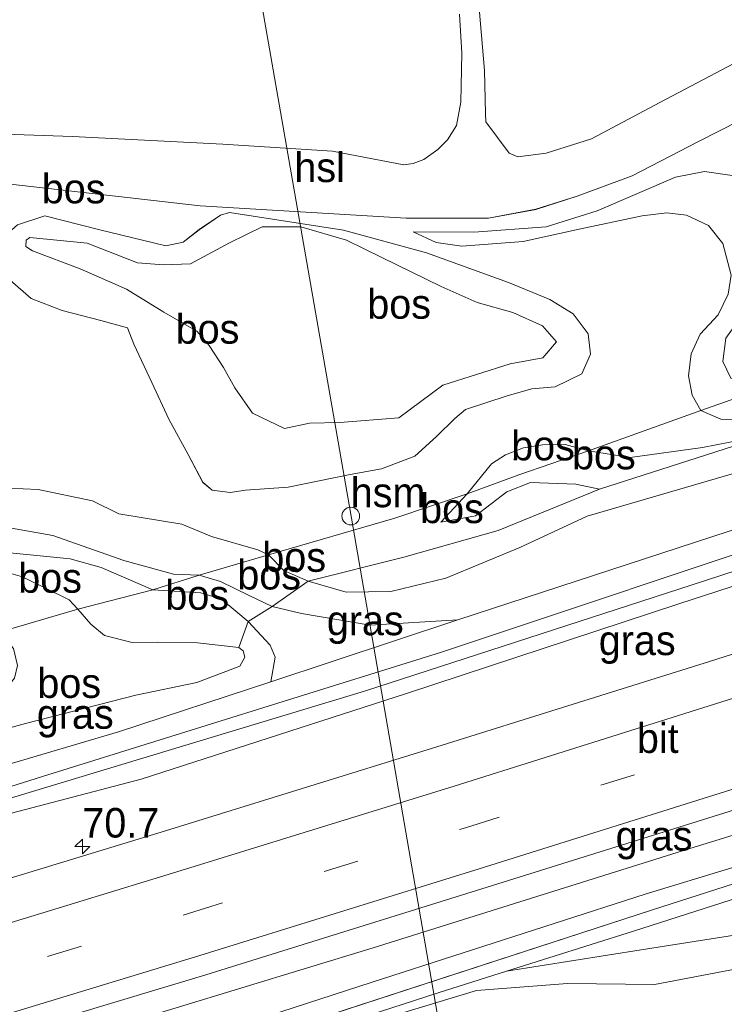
# Model space of a CAD drawing. Header units: millimetres. Extents: x 180000 to 190000, y 466229 to 468626.
# Tile 77 of 202: x 182873 to 182933, y 468253 to 468337. Entities that reach past the tile are written whole.
import ezdxf
from ezdxf.enums import TextEntityAlignment as Align

# ---------------------------------------------------------------- set-up
doc = ezdxf.new("R2010")
doc.units = ezdxf.units.MM
doc.linetypes.add('39strp', pattern=[12, 3, -9])
for name, color, linetype, lineweight in [('af-bs-rasterhekwerk', 8, 'hekwerk', 18), ('as-bs-kilometr', 13, 'Continuous', 18), ('bp-b5-bomenstruiken', 93, 'Continuous', 18), ('bp-b5-bos', 93, 'Continuous', 18), ('bp-b5-grasland', 93, 'Continuous', 18), ('gw-bs-insteekwatergang', 93, 'Continuous', 18), ('gw-bs-kruinlijn', 93, 'Continuous', 18), ('gw-bs-teenlijn', 93, 'Continuous', 18), ('kl-bs-electriciteit hoogsp', 13, 'elechoog', 18), ('kl-bs-hoogspanningsmast', 8, 'Continuous', 18), ('mk-bs-39streep 0.15', 8, '39strp', 18), ('mk-bs-streep 0.15', 8, 'Continuous', 18), ('og-b5-water', 153, 'Continuous', 18), ('vh-b5-verh_soort', 8, 'Continuous', 18)]:
    doc.layers.add(name, color=color, linetype=linetype, lineweight=lineweight)
doc.styles.add('rtw_iso', font='iso-rtw.shx')
doc.linetypes.add('elechoog', pattern='A,28,-5,[23,RTW.shx,S=1.25,R=0,X=0,Y=0],-5,[23,RTW.shx,S=1.25,R=0,X=0,Y=0],-5,[23,RTW.shx,S=1.25,R=0,X=0,Y=0],-5', length=48)
doc.linetypes.add('hekwerk', pattern='A,7,-1.5,[1,RTW.shx,S=0.75,R=0,X=0,Y=0],-1.5', length=10)

# ---------------------------------------------------------------- blocks, each defined once
blk = doc.blocks.new('dtbattr-r')
at = {"style": 'rtw_iso'}
blk.add_attdef('TAG', text='', height=2.5, dxfattribs=at).set_placement((0, 0), align=Align.MIDDLE_CENTER)
blk = doc.blocks.new('d33az_ACAD_1_FMEBLOCK28')
at = {"layer": 'bp-b5-grasland'}
for points in [[(7.101, -0.73, 38.883), (-14.546, -7.654, 38.934), (-25.274, -11.057, 38.764), (-31.057, -12.89, 38.673), (-47.866, -18.325, 38.697)], [(-64.36, -17.546, 38.815), (-36.572, -9.073, 38.772), (-9.844, -0.704, 38.803), (18.121, 7.934, 38.902)]]:
    blk.add_polyline3d(points, dxfattribs=at)
blk.add_polyline3d([(-83.664, -28.193, 38.45), (-83.279, -28.415, 38.45), (-81.43, -28.187, 38.45), (-49.583, -17.794, 38.437), (-12.939, -5.849, 38.457), (14.654, 2.995, 38.458), (34.855, 9.151, 38.339), (59.18, 17.581, 38.409), (82.873, 25.807, 38.447), (86.349, 27.544, 38.447), (86.408, 27.877, 38.447), (86.132, 28.103, 38.447), (79.07, 25.862, 38.428), (57.601, 18.61, 38.58), (32.324, 9.597, 38.494), (8.715, 2.248, 38.484), (-13.539, -4.526, 38.53), (-36.647, -11.991, 38.37), (-59.673, -19.456, 38.445), (-81.93, -26.516, 38.45), (-83.557, -27.559, 38.45), (-83.746, -27.926, 38.45)], close=True, dxfattribs=at)
blk = doc.blocks.new('d33az_ACAD_1_FMEBLOCK45')
at = {"layer": 'bp-b5-bos'}
for points in [[(-5.443, 11.855, 37.805), (4.206, 10.36, 37.909), (11.232, 8.438, 37.763), (18.153, 5.936, 37.785), (21.664, 4.493, 37.854), (23.633, 3.263, 37.977), (24.895, 1.592, 38.064), (25.088, -0.134, 38.126), (24.362, -1.796, 38.115), (22.098, -2.898, 38.093), (20.149, -3.081, 38.096), (18.052, -3.654, 38.114), (14.524, -4.833, 38.213), (13.618, -5.579, 38.236), (12.057, -7.103, 38.281), (10.224, -8.775, 38.252), (7.412, -9.833, 38.29), (4.758, -10.32, 38.402), (-0.469, -11.385, 38.57), (-4.104, -11.645, 38.584), (-5.375, -11.855, 38.456), (-6.917, -11.639, 38.424), (-7.702, -10.988, 38.428), (-8.95, -8.637, 38.542), (-10.569, -5.64, 38.619), (-12.022, -2.527, 38.494), (-13.537, 0.712, 37.928), (-14.088, 2.082, 37.902), (-16.329, 2.696, 37.89), (-19.594, 3.566, 37.814), (-22.237, 4.566, 37.91), (-23.998, 6.124, 37.935), (-25.088, 8.287, 37.922), (-25.077, 9.342, 37.895), (-23.393, 10.808, 37.815), (-21.077, 11.561, 37.758), (-16.523, 10.401, 37.867), (-10.834, 9.017, 37.752), (-9.369, 9.33, 37.776), (-8.023, 10.396, 37.776), (-6.215, 11.613, 37.754)], [(-5.436, 9.287, 38.322), (-8.748, 7.509, 38.323), (-11.027, 7.412, 38.409), (-13.233, 7.587, 38.432), (-17.489, 9.258, 38.438), (-22.338, 9.726, 38.448), (-22.643, 9.517, 38.448), (-22.674, 8.962, 38.447), (-22.107, 8.613, 38.437), (-18.077, 7.094, 38.442), (-14.167, 5.371, 38.362), (-11.003, 3.408, 38.326), (-8.213, 1.797, 38.714), (-7.178, 0.602, 38.94), (-5.965, -1.27, 39.352), (-4.993, -2.991, 39.524), (-3.494, -5.143, 39.519), (-0.79, -6.431, 39.339), (1.325, -5.992, 39.398), (3.884, -5.926, 39.371), (8.875, -5.531, 39.034), (12.616, -2.777, 38.409), (18.298, -0.955, 38.368), (21.059, -0.446, 38.323), (22.232, 0.914, 38.355), (21.046, 2.261, 38.293), (18.539, 3.397, 38.282), (15.5, 4.23, 38.387), (12.478, 5.6, 38.394), (7.438, 8.05, 38.374), (4.45, 9.517, 38.208), (0.599, 10.649, 38.164), (-2.684, 10.628, 38.267)]]:
    blk.add_polyline3d(points, close=True, dxfattribs=at)
blk = doc.blocks.new('d33az_ACAD_1_FMEBLOCK62')
at = {"layer": 'bp-b5-grasland'}
for points in [[(131.595, 31.363, 38.445), (105.245, 22.184, 38.545), (82.8, 12.633, 39.044), (72.287, 9.153, 39.226), (63.014, 6.709, 39.159), (60.73, 6.082, 38.827), (55.792, 7.337, 38.644), (51.604, 6.469, 38.547), (48.706, 5.173, 38.604), (45.304, 2.673, 38.718), (36.147, -0.718, 39.057), (31.978, -2.378, 39.699), (23.146, -6.462, 39.973), (22.583, -8.244, 39.776), (10.278, -10.584, 39.24), (2.919, -10.509, 38.914), (-4.78, -11.08, 38.739), (-11.203, -13.043, 38.734)], [(-74.42, -23.655, 38.792), (-50.778, -16.692, 38.847), (-27.686, -9.771, 38.867), (-4.329, -2.494, 38.868), (18.86, 4.758, 38.909), (42.291, 12.253, 38.971), (66.251, 20.069, 38.958), (88.861, 27.548, 38.943), (112.228, 35.398, 38.899), (135.207, 43.311, 38.928)], [(-24.822, -16.727, 38.697), (-8.013, -11.293, 38.673), (-2.231, -9.459, 38.764), (9.165, -7.635, 39.288), (17.062, -6.418, 39.806)], [(41.165, 9.532, 38.902), (13.2, 0.894, 38.803), (-13.529, -7.475, 38.772), (-41.317, -15.948, 38.815)]]:
    blk.add_polyline3d(points, dxfattribs=at)
blk = doc.blocks.new('d33az_ACAD_1_FMEBLOCK120')
at = {"layer": 'bp-b5-bomenstruiken'}
blk.add_polyline3d([(-11.534, 24.652, 38.734), (-5.111, 26.615, 38.739), (2.588, 27.187, 38.914), (9.947, 27.111, 39.24), (22.252, 29.452, 39.776)], dxfattribs=at)
blk = doc.blocks.new('d33az_ACAD_1_FMEBLOCK121')
at = {"layer": 'bp-b5-bos'}
for points in [[(-1.513, -14.046, 38.914), (-2.19, -12.64, 38.864), (-1.939, -10.673, 38.874)], [(-0.437, 2.958, 38.444), (-3.733, 3.454, 38.406), (-6.196, 2.963, 38.269), (-12.822, 0.123, 37.983), (-17.127, -1.235, 37.939), (-23.249, -1.691, 37.932), (-28.382, -1.666, 37.953), (-26.442, -2.553, 37.833), (-24.258, -2.888, 37.783), (-19.079, -2.473, 37.807), (-14.342, -1.427, 37.798), (-9.018, -0.294, 37.901), (-6.907, -0.059, 37.901), (-5.244, -0.263, 37.917), (-3.381, -1.121, 37.984), (-2.186, -2.64, 37.974), (-1.474, -5.322, 38.05)], [(-1.718, -6.938, 37.992), (-2.563, -8.688, 38.063), (-4.107, -10.336, 38.109), (-4.846, -11.982, 38.142), (-5.09, -13.855, 38.18), (-4.773, -15.473, 38.228), (-4.04, -16.794, 38.238), (-13.553, -20.184, 38.4), (-15.531, -19.653, 38.282), (-17.448, -19.684, 38.282), (-19.053, -19.934, 38.278), (-20.558, -20.53, 38.351), (-21.753, -21.298, 38.495), (-23.806, -23.849, 38.541), (-29.922, -25.884, 38.42), (-40.613, -29, 38.319), (-41.519, -28.577, 38.148), (-45.459, -27.454, 38.335), (-47.954, -26.416, 38.361), (-53.281, -25.542, 38.334), (-55.521, -24.416, 38.113), (-60.124, -23.456, 38.201), (-62.654, -23.351, 38.136)], [(-62.846, -26.66, 37.561), (-58.875, -27.355, 37.622), (-52.869, -29.469, 37.591), (-48.665, -30.631, 37.627), (-46.476, -30.717, 37.657), (-50.421, -31.947, 37.631), (-54.793, -30.07, 37.619), (-57.398, -29.337, 37.649), (-64.518, -28.644, 37.652)], [(-106.004, -5.636, 37.315), (-75.613, 1.581, 37.724), (-72.071, 2.123, 37.716), (-68.263, 2.527, 37.621), (-64.703, 2.625, 37.591), (-59.483, 2.042, 37.604), (-46.4, 0.542, 37.627), (-28.962, -0.502, 37.781), (-21.995, -0.504, 37.775), (-18.002, 0.243, 37.8), (-14.514, 1.349, 37.885), (-9.853, 3.066, 37.975), (-4.229, 5.971, 38.275), (14.804, 15.649, 38.822)], [(-62.475, -5.75, 37.935), (-60.715, -7.309, 37.91), (-58.072, -8.309, 37.814), (-54.806, -9.178, 37.89), (-52.565, -9.792, 37.902), (-52.015, -11.162, 37.928), (-50.499, -14.401, 38.494), (-49.047, -17.515, 38.619), (-47.428, -20.511, 38.542), (-46.18, -22.862, 38.428), (-45.394, -23.513, 38.424), (-43.853, -23.73, 38.456), (-42.582, -23.52, 38.584), (-38.947, -23.259, 38.57), (-33.72, -22.195, 38.402), (-31.065, -21.708, 38.29), (-28.254, -20.649, 38.252), (-26.421, -18.978, 38.281), (-24.86, -17.454, 38.236), (-23.953, -16.708, 38.213), (-20.426, -15.529, 38.114), (-18.329, -14.956, 38.096), (-16.38, -14.772, 38.093), (-14.116, -13.671, 38.115), (-13.39, -12.009, 38.126), (-13.583, -10.283, 38.064), (-14.845, -8.612, 37.977), (-16.813, -7.381, 37.854), (-20.325, -5.939, 37.785), (-27.245, -3.436, 37.763), (-34.272, -1.515, 37.909), (-43.92, -0.019, 37.805), (-44.693, -0.261, 37.754), (-46.501, -1.478, 37.776), (-47.847, -2.544, 37.776), (-49.312, -2.857, 37.752), (-55.001, -1.474, 37.867), (-59.554, -0.313, 37.758), (-61.87, -1.066, 37.815)]]:
    blk.add_polyline3d(points, dxfattribs=at)
blk = doc.blocks.new('dtb')
blk.add_circle((0, 0), 0.75)
blk = doc.blocks.new('dtbattr')
at = {"style": 'rtw_iso'}
blk.add_attdef('TAG', (0.591, 0.868), '', height=2.5, dxfattribs=at)
blk = doc.blocks.new('dtbattr-l')
at = {"style": 'rtw_iso'}
blk.add_attdef('TAG', (0, 0), '', height=2.5, dxfattribs=at)
blk = doc.blocks.new('hecto')
for p, q in [((0, 0.625), (-0.625, 0)), ((0, -0.625), (0, 0.625)), ((-0.625, 0), (0.625, 0)), ((0.625, 0), (0, -0.625))]:
    blk.add_line(p, q)

msp = doc.modelspace()

# ---------------------------------------------------------------- linework, layer by layer
at = {"layer": 'af-bs-rasterhekwerk'}
msp.add_polyline3d([(182806.7, 468255.066, 35.937), (182807.456, 468256.05, 36.111), (182810.351, 468259.733, 37.879), (182814.482, 468265.919, 37.636), (182817.323, 468269.666, 38.002), (182826.471, 468272.213, 37.744), (182834.126, 468274.285, 37.894), (182847.417, 468278.011, 37.772), (182860.679, 468281.739, 37.896), (182862.854, 468282.354, 38.099), (182871.569, 468284.92, 38.418), (182878.223, 468286.876, 38.373), (182884.56, 468288.527, 37.631), (182888.505, 468289.757, 37.657), (182894.368, 468291.473, 38.319), (182905.059, 468294.589, 38.42), (182911.175, 468296.625, 38.541), (182912.87, 468297.263, 38.699), (182915.535, 468298.234, 39.054), (182918.326, 468299.216, 38.818), (182921.428, 468300.289, 38.4), (182930.941, 468303.679, 38.238), (182946.266, 468309.081, 38.732), (182956.36, 468312.729, 38.393)], dxfattribs=at)
at = {"layer": 'bp-b5-bos'}
for points in [[(182910.524, 468337.237, 38.417), (182910.713, 468333.935, 38.149), (182910.627, 468329.797, 38.002), (182910.259, 468327.816, 37.83), (182909.513, 468326.6, 37.763), (182908.677, 468325.768, 37.692), (182907.513, 468324.932, 37.674), (182906.594, 468324.595, 37.701), (182905.821, 468324.472, 37.694), (182899.784, 468325.637, 37.674), (182890.503, 468326.238, 37.668), (182877.78, 468326.888, 37.637), (182867.14, 468327.245, 37.775), (182863.825, 468327.024, 37.878), (182857.736, 468325.881, 37.946), (182845.688, 468322.916, 37.991), (182844.917, 468329.421, 37.693), (182843.635, 468331.187, 37.684), (182842.104, 468332.518, 37.722)], [(182938.973, 468335.821, 38.73), (182927.461, 468329.745, 38.187), (182921.68, 468326.67, 38.049), (182917.846, 468325.472, 37.924), (182915.468, 468325.153, 37.854), (182914.724, 468325.466, 37.851), (182912.752, 468328.123, 37.79), (182912.716, 468328.829, 37.893), (182912.641, 468332.467, 38.161), (182912.202, 468337.41, 38.55)], [(182933.507, 468315.151, 38.05), (182932.795, 468317.833, 37.974), (182931.6, 468319.353, 37.984), (182929.737, 468320.211, 37.917), (182928.074, 468320.415, 37.901), (182925.963, 468320.179, 37.901), (182920.639, 468319.047, 37.798), (182915.902, 468318.001, 37.807), (182910.723, 468317.586, 37.783), (182908.539, 468317.92, 37.833), (182906.599, 468318.808, 37.953), (182911.732, 468318.782, 37.932), (182917.854, 468319.238, 37.939), (182922.159, 468320.597, 37.983), (182928.785, 468323.436, 38.269), (182931.248, 468323.928, 38.406), (182934.544, 468323.431, 38.444)], [(182946.266, 468309.081, 38.732), (182930.941, 468303.679, 38.238), (182930.208, 468305.001, 38.228), (182929.891, 468306.619, 38.18), (182930.135, 468308.492, 38.142), (182930.874, 468310.138, 38.109), (182932.418, 468311.786, 38.063), (182933.263, 468313.536, 37.992)], [(182933.042, 468309.8, 38.874), (182932.791, 468307.834, 38.864), (182933.468, 468306.427, 38.914)], [(182936.858, 468301.684, 38.615), (182931.092, 468300.573, 38.416), (182924.971, 468299.716, 38.347), (182921.428, 468300.289, 38.4), (182930.941, 468303.679, 38.238), (182932.63, 468302.958, 38.405), (182933.648, 468302.904, 38.415)], [(182872.327, 468297.123, 38.136), (182874.857, 468297.017, 38.201), (182879.46, 468296.058, 38.113), (182881.7, 468294.932, 38.334), (182887.027, 468294.058, 38.361), (182889.522, 468293.019, 38.335), (182893.462, 468291.896, 38.148), (182894.368, 468291.473, 38.319), (182888.505, 468289.757, 37.657), (182886.316, 468289.843, 37.627), (182882.112, 468291.004, 37.591), (182876.106, 468293.118, 37.622), (182872.135, 468293.814, 37.561)], [(182871.569, 468284.92, 38.418), (182878.223, 468286.876, 38.373), (182879.332, 468285.596, 38.411), (182880.48, 468284.652, 38.46), (182882.827, 468284.068, 38.494), (182884.984, 468284.086, 38.491), (182888.342, 468284.015, 38.589), (182891.845, 468283.634, 38.491), (182892.224, 468283.355, 38.516), (182892.345, 468282.813, 38.522), (182891.934, 468282.06, 38.551), (182888.302, 468280.676, 38.574), (182883.126, 468279.585, 38.582), (182873.796, 468277.189, 38.829), (182863.286, 468274.315, 38.807)]]:
    msp.add_polyline3d(points, dxfattribs=at)
for points in [[(182903.941, 468316.649, 38.374), (182908.982, 468314.199, 38.394), (182912.004, 468312.83, 38.387), (182915.043, 468311.996, 38.282), (182917.55, 468310.86, 38.293), (182918.736, 468309.514, 38.355), (182917.562, 468308.153, 38.323), (182914.802, 468307.644, 38.368), (182909.119, 468305.822, 38.409), (182905.378, 468303.068, 39.034), (182900.387, 468302.673, 39.371), (182897.828, 468302.607, 39.398), (182895.713, 468302.168, 39.339), (182893.009, 468303.456, 39.519), (182891.51, 468305.608, 39.524), (182890.539, 468307.329, 39.352), (182889.325, 468309.201, 38.94), (182888.29, 468310.396, 38.714), (182885.5, 468312.007, 38.326), (182882.337, 468313.97, 38.362), (182878.427, 468315.694, 38.442), (182874.396, 468317.212, 38.437), (182873.829, 468317.561, 38.447), (182873.86, 468318.116, 38.448), (182874.165, 468318.325, 38.448), (182879.014, 468317.857, 38.438), (182883.27, 468316.186, 38.432), (182885.476, 468316.012, 38.409), (182887.755, 468316.108, 38.323), (182891.067, 468317.886, 38.322), (182893.819, 468319.227, 38.267), (182897.102, 468319.248, 38.164), (182900.953, 468318.116, 38.208)], [(182937.331, 468304.043, 38.562), (182933.648, 468302.904, 38.415), (182932.63, 468302.958, 38.405), (182930.941, 468303.679, 38.238), (182946.266, 468309.081, 38.732), (182941.421, 468305.467, 38.64)], [(182936.858, 468301.684, 38.615), (182927.556, 468298.684, 38.763), (182922.367, 468297.041, 38.883), (182920.377, 468297.452, 39.173), (182916.523, 468297.586, 39.24), (182914.513, 468296.813, 39.126), (182911.885, 468294.785, 38.944), (182908.929, 468294.246, 38.614), (182911.175, 468296.625, 38.541), (182912.87, 468297.263, 38.699), (182915.535, 468298.234, 39.054), (182918.326, 468299.216, 38.818), (182921.428, 468300.289, 38.4), (182924.971, 468299.716, 38.347), (182931.092, 468300.573, 38.416)], [(182912.87, 468297.263, 38.699), (182911.175, 468296.625, 38.541), (182913.228, 468299.175, 38.495), (182914.423, 468299.944, 38.351), (182915.928, 468300.539, 38.278), (182917.533, 468300.79, 38.282), (182919.45, 468300.821, 38.282), (182921.428, 468300.289, 38.4), (182918.326, 468299.216, 38.818), (182915.535, 468298.234, 39.054)], [(182922.367, 468297.041, 38.883), (182913.801, 468293.535, 38.973), (182905.817, 468291.285, 38.926), (182897.716, 468289.237, 38.404), (182895.651, 468290.146, 38.377), (182894.368, 468291.473, 38.319), (182905.059, 468294.589, 38.42), (182911.175, 468296.625, 38.541), (182908.929, 468294.246, 38.614), (182911.885, 468294.785, 38.944), (182914.513, 468296.813, 39.126), (182916.523, 468297.586, 39.24), (182920.377, 468297.452, 39.173)], [(182880.188, 468290.404, 37.619), (182884.56, 468288.527, 37.631), (182878.223, 468286.876, 38.373), (182877.5, 468287.669, 38.336), (182873.535, 468289.611, 38.252), (182871.773, 468290.115, 38.259), (182870.582, 468289.677, 38.277), (182868.916, 468288.041, 38.404), (182868.597, 468287.15, 38.371), (182868.893, 468286.169, 38.397), (182871.569, 468284.92, 38.418), (182862.854, 468282.354, 38.099), (182860.679, 468281.739, 37.896), (182860.037, 468282.183, 37.909), (182859.585, 468282.684, 37.895), (182859.76, 468283.342, 37.872), (182861.755, 468284.277, 37.852), (182864.285, 468286.21, 37.721), (182869.454, 468291.355, 37.69), (182870.463, 468291.83, 37.652), (182877.583, 468291.137, 37.649)], [(182897.716, 468289.237, 38.404), (182894.675, 468287.109, 37.997), (182892.724, 468288.041, 37.772), (182890.309, 468289.225, 37.741), (182888.505, 468289.757, 37.657), (182894.368, 468291.473, 38.319), (182895.651, 468290.146, 38.377)], [(182878.223, 468286.876, 38.373), (182871.569, 468284.92, 38.418), (182868.893, 468286.169, 38.397), (182868.597, 468287.15, 38.371), (182868.916, 468288.041, 38.404), (182870.582, 468289.677, 38.277), (182871.773, 468290.115, 38.259), (182873.535, 468289.611, 38.252), (182877.5, 468287.669, 38.336)], [(182894.675, 468287.109, 37.997), (182892.646, 468285.829, 37.847), (182890.392, 468287.733, 37.815), (182888.623, 468288.272, 37.76), (182884.56, 468288.527, 37.631), (182888.505, 468289.757, 37.657), (182890.309, 468289.225, 37.741), (182892.724, 468288.041, 37.772)], [(182892.646, 468285.829, 37.847), (182891.845, 468283.634, 38.491), (182888.342, 468284.015, 38.589), (182884.984, 468284.086, 38.491), (182882.827, 468284.068, 38.494), (182880.48, 468284.652, 38.46), (182879.332, 468285.596, 38.411), (182878.223, 468286.876, 38.373), (182884.56, 468288.527, 37.631), (182888.623, 468288.272, 37.76), (182890.392, 468287.733, 37.815)]]:
    msp.add_polyline3d(points, close=True, dxfattribs=at)
at = {"layer": 'bp-b5-grasland'}
for points in [[(183056.249, 468332.756, 38.05), (183025.692, 468322.401, 37.947), (182997.168, 468312.669, 37.923), (182971.924, 468303.938, 37.893), (182940.796, 468293.831, 37.918), (182908.988, 468283.245, 37.85), (182875.694, 468272.845, 37.821), (182848.585, 468264.322, 37.811), (182828.756, 468258.398, 37.772), (182828.004, 468257.913, 37.772), (182827.947, 468257.618, 37.772), (182828.317, 468257.512, 37.772), (182845.279, 468262.43, 37.817), (182871.959, 468270.726, 37.837), (182902.488, 468279.931, 37.884), (182931.25, 468289.264, 37.917), (182956.206, 468297.44, 37.817), (182982.886, 468306.048, 37.945), (183009.445, 468315.371, 37.913), (183033.596, 468323.685, 37.951), (183060.402, 468332.877, 37.983)], [(182829.426, 468260.216, 37.981), (182855.703, 468268.822, 38.3), (182881.671, 468276.486, 38.355), (182894.552, 468280.741, 38.361), (182910.393, 468285.975, 38.367), (182940.495, 468295.823, 38.357), (182971.677, 468305.896, 38.361), (182978.045, 468309.046, 38.451), (182978.563, 468310.087, 38.533), (182978.871, 468310.462, 38.509), (182981.132, 468311.168, 38.508), (182981.984, 468311.125, 38.491), (182996.405, 468315.095, 38.471), (183019.022, 468322.539, 38.555), (183043.947, 468331.086, 38.573)], [(182838.803, 468259.618, 38.066), (182855.405, 468264.37, 38.193), (182869.672, 468268.857, 38.232), (182883.598, 468272.477, 38.258), (182906.027, 468279.727, 38.29), (182929.087, 468287.327, 38.34), (182948.967, 468293.802, 38.32), (182961.408, 468297.607, 38.333), (182974.943, 468301.695, 38.394), (182987.882, 468306.492, 38.523), (182995.907, 468308.807, 38.364), (183001.264, 468311.5, 38.277), (183005.3, 468313.014, 38.235), (183009.824, 468314.337, 38.43), (183016.212, 468315.542, 38.492), (183021.645, 468316.32, 38.552), (183036.888, 468320.955, 38.584), (183061.121, 468329.705, 38.487)], [(183061.121, 468329.705, 38.487), (183036.888, 468320.955, 38.584), (183021.645, 468316.32, 38.552), (183016.212, 468315.542, 38.492), (183009.824, 468314.337, 38.43), (183005.3, 468313.014, 38.235), (183001.264, 468311.5, 38.277), (182995.907, 468308.807, 38.364), (182987.882, 468306.492, 38.523), (182974.943, 468301.695, 38.394), (182961.408, 468297.607, 38.333), (182948.967, 468293.802, 38.32), (182929.087, 468287.327, 38.34), (182906.027, 468279.727, 38.29), (182883.598, 468272.477, 38.258), (182869.672, 468268.857, 38.232), (182855.405, 468264.37, 38.193), (182838.803, 468259.618, 38.066)], [(183047.834, 468320.948, 38.735), (183025.158, 468313.162, 38.733), (183002.048, 468305.358, 38.753), (182979.098, 468297.743, 38.756), (182955.38, 468289.996, 38.745), (182931.665, 468282.461, 38.773), (182908.599, 468275.233, 38.703), (182885.638, 468268.119, 38.663), (182862.12, 468260.953, 38.675), (182838.332, 468253.897, 38.58)], [(182840.269, 468269.217, 37.952), (182845.165, 468271.568, 37.978), (182848.73, 468270.949, 38.636), (182848.754, 468270.57, 38.657), (182849.549, 468270.359, 38.674), (182853.265, 468271.469, 38.739), (182863.286, 468274.315, 38.807), (182873.796, 468277.189, 38.829), (182883.126, 468279.585, 38.582), (182888.302, 468280.676, 38.574), (182891.934, 468282.06, 38.551), (182892.345, 468282.813, 38.522), (182892.224, 468283.355, 38.516), (182891.845, 468283.634, 38.491), (182892.646, 468285.829, 37.847), (182894.499, 468283.824, 38.085), (182894.927, 468282.823, 38.25), (182894.552, 468280.741, 38.361), (182881.671, 468276.486, 38.355), (182855.703, 468268.822, 38.3), (182843.9, 468266.182, 38.07), (182839.098, 468266.477, 38.052)]]:
    msp.add_polyline3d(points, dxfattribs=at)
for points in [[(182978.045, 468309.046, 38.451), (182971.677, 468305.896, 38.361), (182971.317, 468307.161, 38.477), (182967.719, 468307.34, 38.734), (182958.131, 468304.877, 38.961), (182946.404, 468301.255, 38.821), (182934.182, 468298.511, 39.014), (182928.299, 468296.769, 38.95), (182921.313, 468294.744, 39.153), (182915.626, 468292.101, 39.191), (182909.355, 468289.491, 39.12), (182904.706, 468288.381, 38.578), (182900.94, 468288.305, 38.433), (182897.716, 468289.237, 38.404), (182905.817, 468291.285, 38.926), (182913.801, 468293.535, 38.973), (182922.367, 468297.041, 38.883), (182927.556, 468298.684, 38.763), (182936.858, 468301.684, 38.615), (182972.052, 468314.135, 38.652), (182975.127, 468312.154, 38.595), (182977.41, 468311.172, 38.549), (182978.871, 468310.462, 38.509), (182978.563, 468310.087, 38.533)], [(182940.495, 468295.823, 38.357), (182910.393, 468285.975, 38.367), (182902.96, 468285.522, 38.18), (182897.162, 468286.509, 38.135), (182894.675, 468287.109, 37.997), (182897.716, 468289.237, 38.404), (182900.94, 468288.305, 38.433), (182904.706, 468288.381, 38.578), (182909.355, 468289.491, 39.12), (182915.626, 468292.101, 39.191), (182921.313, 468294.744, 39.153), (182928.299, 468296.769, 38.95), (182934.182, 468298.511, 39.014), (182946.404, 468301.255, 38.821), (182958.131, 468304.877, 38.961), (182967.719, 468307.34, 38.734), (182971.317, 468307.161, 38.477), (182971.677, 468305.896, 38.361)], [(182897.162, 468286.509, 38.135), (182902.96, 468285.522, 38.18), (182910.393, 468285.975, 38.367), (182894.552, 468280.741, 38.361), (182894.927, 468282.823, 38.25), (182894.499, 468283.824, 38.085), (182892.646, 468285.829, 37.847), (182894.675, 468287.109, 37.997)], [(182925.903, 468258.057, 39.288), (182914.507, 468256.233, 38.764), (182925.236, 468259.636, 38.934), (182946.882, 468266.559, 38.883), (182961.665, 468270.942, 38.69), (182956.16, 468268.76, 38.764), (182948.635, 468265.304, 39.293), (182942.876, 468262.609, 39.857), (182939.59, 468261.196, 39.892), (182933.8, 468259.273, 39.806)]]:
    msp.add_polyline3d(points, close=True, dxfattribs=at)
at = {"layer": 'gw-bs-insteekwatergang'}
for points in [[(182829.426, 468260.216, 37.981), (182855.703, 468268.822, 38.3), (182881.671, 468276.486, 38.355), (182894.552, 468280.741, 38.361), (182910.393, 468285.975, 38.367), (182940.495, 468295.823, 38.357), (182971.677, 468305.896, 38.361), (182978.045, 468309.046, 38.451), (182978.563, 468310.087, 38.533), (182978.871, 468310.462, 38.509), (182981.132, 468311.168, 38.508), (182981.984, 468311.125, 38.491), (182996.405, 468315.095, 38.471), (183019.022, 468322.539, 38.555), (183043.947, 468331.086, 38.573)], [(183061.121, 468329.705, 38.487), (183036.888, 468320.955, 38.584), (183021.645, 468316.32, 38.552), (183016.212, 468315.542, 38.492), (183009.824, 468314.337, 38.43), (183005.3, 468313.014, 38.235), (183001.264, 468311.5, 38.277), (182995.907, 468308.807, 38.364), (182987.882, 468306.492, 38.523), (182974.943, 468301.695, 38.394), (182961.408, 468297.607, 38.333), (182948.967, 468293.802, 38.32), (182929.087, 468287.327, 38.34), (182906.027, 468279.727, 38.29), (182883.598, 468272.477, 38.258), (182869.672, 468268.857, 38.232), (182855.405, 468264.37, 38.193), (182838.803, 468259.618, 38.066)], [(183027.01, 468297.461, 38.724), (183014.338, 468293.533, 38.799), (182986.84, 468284.509, 38.886), (182957.903, 468275.223, 38.902), (182929.938, 468266.586, 38.803), (182903.209, 468258.216, 38.772), (182875.421, 468249.743, 38.815)], [(182891.916, 468248.965, 38.697), (182908.725, 468254.399, 38.673), (182914.507, 468256.233, 38.764), (182925.236, 468259.636, 38.934), (182946.882, 468266.559, 38.883), (182961.665, 468270.942, 38.69), (182972.991, 468274.334, 38.588), (182985.03, 468278.313, 38.847), (183004.168, 468285.009, 38.826), (183018.361, 468290.03, 38.728), (183026.165, 468293.369, 38.573), (183028.99, 468295.337, 38.534), (183029.012, 468295.936, 38.475), (183028.557, 468296.629, 38.508), (183027.01, 468297.461, 38.724)]]:
    msp.add_polyline3d(points, dxfattribs=at)
at = {"layer": 'gw-bs-kruinlijn'}
for points in [[(182946.266, 468309.081, 38.732), (182944.654, 468309.177, 38.787), (182942.726, 468309.638, 38.806), (182939.418, 468308.943, 38.919), (182934.325, 468306.395, 38.929), (182933.468, 468306.427, 38.914), (182932.791, 468307.834, 38.864), (182933.042, 468309.8, 38.874), (182934.092, 468311.271, 38.787), (182936.17, 468312.508, 38.808), (182938.541, 468313.393, 38.677), (182940.334, 468314.634, 38.595), (182940.489, 468316.58, 38.62), (182939.375, 468319.654, 38.584), (182937.665, 468321.496, 38.561), (182934.544, 468323.431, 38.444), (182931.248, 468323.928, 38.406), (182928.785, 468323.436, 38.269), (182922.159, 468320.597, 37.983), (182917.854, 468319.238, 37.939), (182911.732, 468318.782, 37.932), (182906.599, 468318.808, 37.953)], [(182885.5, 468312.007, 38.326), (182888.29, 468310.396, 38.714), (182889.325, 468309.201, 38.94), (182890.539, 468307.329, 39.352), (182891.51, 468305.608, 39.524), (182893.009, 468303.456, 39.519), (182895.713, 468302.168, 39.339), (182897.828, 468302.607, 39.398), (182900.387, 468302.673, 39.371), (182905.378, 468303.068, 39.034), (182909.119, 468305.822, 38.409), (182914.802, 468307.644, 38.368), (182917.562, 468308.153, 38.323), (182918.736, 468309.514, 38.355), (182917.55, 468310.86, 38.293), (182915.043, 468311.996, 38.282), (182912.004, 468312.83, 38.387), (182908.982, 468314.199, 38.394), (182903.941, 468316.649, 38.374), (182900.953, 468318.116, 38.208), (182897.102, 468319.248, 38.164), (182893.819, 468319.227, 38.267), (182891.067, 468317.886, 38.322), (182887.755, 468316.108, 38.323)], [(182887.755, 468316.108, 38.323), (182885.476, 468316.012, 38.409), (182883.27, 468316.186, 38.432), (182879.014, 468317.857, 38.438), (182874.165, 468318.325, 38.448), (182873.86, 468318.116, 38.448), (182873.829, 468317.561, 38.447), (182874.396, 468317.212, 38.437), (182878.427, 468315.694, 38.442), (182882.337, 468313.97, 38.362), (182885.5, 468312.007, 38.326)], [(182971.677, 468305.896, 38.361), (182971.317, 468307.161, 38.477), (182967.719, 468307.34, 38.734), (182958.131, 468304.877, 38.961), (182946.404, 468301.255, 38.821), (182934.182, 468298.511, 39.014), (182928.299, 468296.769, 38.95), (182921.313, 468294.744, 39.153), (182915.626, 468292.101, 39.191), (182909.355, 468289.491, 39.12), (182904.706, 468288.381, 38.578), (182900.94, 468288.305, 38.433), (182897.716, 468289.237, 38.404), (182895.651, 468290.146, 38.377), (182894.368, 468291.473, 38.319), (182893.462, 468291.896, 38.148), (182889.522, 468293.019, 38.335), (182887.027, 468294.058, 38.361), (182881.7, 468294.932, 38.334)], [(182908.929, 468294.246, 38.614), (182911.885, 468294.785, 38.944), (182914.513, 468296.813, 39.126), (182916.523, 468297.586, 39.24), (182920.377, 468297.452, 39.173), (182922.367, 468297.041, 38.883), (182927.556, 468298.684, 38.763), (182936.858, 468301.684, 38.615)], [(182879.46, 468296.058, 38.113), (182874.857, 468297.017, 38.201), (182872.327, 468297.123, 38.136), (182869.404, 468296.782, 38.115), (182867.351, 468295.954, 38.111), (182865.186, 468294.251, 38.033), (182863.305, 468292.021, 37.988), (182858.288, 468288.399, 38.158), (182849.48, 468284.027, 38.004), (182842.996, 468281.347, 37.846)], [(182881.7, 468294.932, 38.334), (182879.46, 468296.058, 38.113)], [(182872.86, 468281.041, 38.785), (182873.115, 468282.11, 38.798), (182872.781, 468283.542, 38.757), (182871.569, 468284.92, 38.418), (182868.893, 468286.169, 38.397), (182868.597, 468287.15, 38.371), (182868.916, 468288.041, 38.404), (182870.582, 468289.677, 38.277), (182871.773, 468290.115, 38.259), (182873.535, 468289.611, 38.252), (182877.5, 468287.669, 38.336), (182878.223, 468286.876, 38.373), (182879.332, 468285.596, 38.411), (182880.48, 468284.652, 38.46), (182882.827, 468284.068, 38.494), (182884.984, 468284.086, 38.491), (182888.342, 468284.015, 38.589)], [(182873.796, 468277.189, 38.829), (182883.126, 468279.585, 38.582), (182888.302, 468280.676, 38.574), (182891.934, 468282.06, 38.551), (182892.345, 468282.813, 38.522), (182892.224, 468283.355, 38.516), (182891.845, 468283.634, 38.491), (182888.342, 468284.015, 38.589)], [(182872.86, 468281.041, 38.785), (182871.725, 468279.626, 38.801), (182869.944, 468278.413, 38.855), (182860.159, 468275.131, 38.881), (182848.73, 468270.949, 38.636), (182848.754, 468270.57, 38.657), (182849.549, 468270.359, 38.674), (182853.265, 468271.469, 38.739), (182863.286, 468274.315, 38.807), (182873.796, 468277.189, 38.829)], [(182961.665, 468270.942, 38.69), (182956.16, 468268.76, 38.764), (182948.635, 468265.304, 39.293), (182942.876, 468262.609, 39.857), (182939.59, 468261.196, 39.892), (182933.8, 468259.273, 39.806), (182925.903, 468258.057, 39.288), (182914.507, 468256.233, 38.764)], [(182928.979, 468233.286, 39.623), (182930.951, 468232.478, 39.591), (182933.284, 468233.063, 39.481), (182936.751, 468236.033, 39.309), (182940.04, 468237.658, 39.42), (182943.856, 468238.376, 39.462), (182947.144, 468237.354, 39.593), (182949.861, 468236.04, 39.687), (182953.031, 468236.561, 39.767), (182957.492, 468239.023, 39.903), (182958.216, 468240.611, 39.575), (182957.262, 468245.385, 39.187), (182955.464, 468249.81, 39.092), (182954.416, 468251.68, 39.222), (182952.017, 468254.588, 39.789), (182947.016, 468256.938, 39.778), (182939.321, 468257.448, 39.776), (182927.016, 468255.107, 39.24), (182919.657, 468255.183, 38.914), (182911.958, 468254.611, 38.739), (182905.535, 468252.648, 38.734), (182902.716, 468250.791, 38.604), (182901.873, 468248.895, 38.496), (182904.725, 468245.614, 38.476)]]:
    msp.add_polyline3d(points, dxfattribs=at)
at = {"layer": 'gw-bs-teenlijn'}
for points in [[(182882.416, 468310.681, 37.902), (182880.175, 468311.295, 37.89), (182876.909, 468312.165, 37.814), (182874.266, 468313.165, 37.91), (182872.506, 468314.723, 37.935), (182871.416, 468316.887, 37.922), (182871.427, 468317.941, 37.895), (182873.111, 468319.407, 37.815), (182875.427, 468320.161, 37.758), (182879.98, 468319, 37.867), (182885.669, 468317.616, 37.752), (182887.134, 468317.929, 37.776), (182888.48, 468318.995, 37.776), (182890.288, 468320.212, 37.754), (182891.061, 468320.455, 37.805)], [(182891.128, 468296.744, 38.456), (182892.399, 468296.954, 38.584), (182896.034, 468297.214, 38.57), (182901.261, 468298.279, 38.402), (182903.916, 468298.766, 38.29), (182906.727, 468299.824, 38.252), (182908.56, 468301.496, 38.281), (182910.121, 468303.02, 38.236), (182911.028, 468303.766, 38.213), (182914.555, 468304.945, 38.114), (182916.652, 468305.518, 38.096), (182918.601, 468305.701, 38.093), (182920.865, 468306.803, 38.115), (182921.591, 468308.465, 38.126), (182921.398, 468310.191, 38.064), (182920.136, 468311.862, 37.977), (182918.168, 468313.093, 37.854), (182914.656, 468314.535, 37.785), (182907.736, 468317.037, 37.763), (182900.709, 468318.959, 37.909), (182891.061, 468320.455, 37.805)], [(182906.599, 468318.808, 37.953), (182908.539, 468317.92, 37.833), (182910.723, 468317.586, 37.783), (182915.902, 468318.001, 37.807), (182920.639, 468319.047, 37.798), (182925.963, 468320.179, 37.901), (182928.074, 468320.415, 37.901), (182929.737, 468320.211, 37.917), (182931.6, 468319.353, 37.984), (182932.795, 468317.833, 37.974), (182933.507, 468315.151, 38.05), (182933.263, 468313.536, 37.992), (182932.418, 468311.786, 38.063), (182930.874, 468310.138, 38.109), (182930.135, 468308.492, 38.142), (182929.891, 468306.619, 38.18), (182930.208, 468305.001, 38.228), (182930.941, 468303.679, 38.238), (182932.63, 468302.958, 38.405), (182933.648, 468302.904, 38.415), (182937.331, 468304.043, 38.562), (182941.421, 468305.467, 38.64), (182946.266, 468309.081, 38.732)], [(182882.416, 468310.681, 37.902), (182882.966, 468309.311, 37.928)], [(182884.482, 468306.072, 38.494), (182882.966, 468309.311, 37.928)], [(182891.128, 468296.744, 38.456), (182889.587, 468296.96, 38.424), (182888.801, 468297.611, 38.428), (182887.553, 468299.962, 38.542), (182885.934, 468302.959, 38.619), (182884.482, 468306.072, 38.494)], [(182936.858, 468301.684, 38.615), (182931.092, 468300.573, 38.416), (182924.971, 468299.716, 38.347), (182921.428, 468300.289, 38.4), (182919.45, 468300.821, 38.282), (182917.533, 468300.79, 38.282), (182915.928, 468300.539, 38.278), (182914.423, 468299.944, 38.351), (182913.228, 468299.175, 38.495), (182911.175, 468296.625, 38.541), (182908.929, 468294.246, 38.614)], [(182842.996, 468281.347, 37.846), (182849.807, 468282.1, 37.803), (182858.002, 468284.916, 37.762), (182862.963, 468287.702, 37.783), (182867.837, 468292.374, 37.624), (182870.083, 468293.508, 37.583), (182872.135, 468293.814, 37.561), (182876.106, 468293.118, 37.622), (182882.112, 468291.004, 37.591), (182886.316, 468289.843, 37.627), (182888.505, 468289.757, 37.657), (182890.309, 468289.225, 37.741), (182892.724, 468288.041, 37.772), (182894.675, 468287.109, 37.997), (182897.162, 468286.509, 38.135), (182902.96, 468285.522, 38.18), (182910.393, 468285.975, 38.367)], [(182870.463, 468291.83, 37.652), (182877.583, 468291.137, 37.649), (182880.188, 468290.404, 37.619), (182884.56, 468288.527, 37.631), (182888.623, 468288.272, 37.76), (182890.392, 468287.733, 37.815), (182892.646, 468285.829, 37.847), (182894.499, 468283.824, 38.085), (182894.927, 468282.823, 38.25), (182894.552, 468280.741, 38.361)]]:
    msp.add_polyline3d(points, dxfattribs=at)
at = {"layer": 'kl-bs-electriciteit hoogsp'}
for points in [[(182891.719, 468349.977, 60.284), (182901.371, 468294.566, 60.925)], [(182931.969, 468117.863, 60.896), (182901.371, 468294.566, 60.925)]]:
    msp.add_polyline3d(points, dxfattribs=at)
at = {"layer": 'mk-bs-39streep 0.15'}
msp.add_polyline3d([(182734.852, 468216.71, 38.566), (182746.544, 468219.885, 38.648), (182770.148, 468226.5, 38.639), (182793.711, 468233.226, 38.752), (182817.208, 468240.048, 38.757), (182840.717, 468246.99, 38.786), (182864.177, 468253.988, 38.82), (182887.592, 468261.122, 38.898), (182911.026, 468268.381, 38.857), (182934.315, 468275.681, 38.918), (182957.698, 468283.139, 38.926), (182980.944, 468290.687, 38.923), (183004.197, 468298.373, 38.94), (183027.422, 468306.109, 38.943), (183050.636, 468314.035, 38.925), (183073.759, 468322.089, 38.93), (183093.613, 468329.126, 38.909)], dxfattribs=at)
at = {"layer": 'mk-bs-streep 0.15'}
for points in [[(182733.963, 468220.306, 38.547), (182745.319, 468223.366, 38.54), (182768.62, 468229.854, 38.53), (182792.227, 468236.589, 38.62), (182814.785, 468243.17, 38.607), (182839.694, 468250.468, 38.635), (182862.796, 468257.382, 38.602), (182886.596, 468264.642, 38.727), (182910.057, 468271.905, 38.806), (182933.159, 468279.176, 38.82), (182956.411, 468286.569, 38.811), (182980.007, 468294.281, 38.794), (183003.29, 468301.919, 38.828), (183026.205, 468309.563, 38.842), (183049.341, 468317.509, 38.851), (183072.162, 468325.427, 38.83), (183092.633, 468332.673, 38.835)], [(182735.731, 468213.155, 38.565), (182747.655, 468216.432, 38.604), (182771.13, 468222.965, 38.594), (182794.446, 468229.603, 38.647), (182818.39, 468236.563, 38.692), (182841.66, 468243.421, 38.749), (182865.244, 468250.489, 38.826), (182888.545, 468257.554, 38.813), (182912.179, 468264.907, 38.884), (182935.014, 468272.059, 38.885), (182958.328, 468279.456, 38.887), (182981.997, 468287.174, 38.911), (183004.925, 468294.757, 38.948), (183028.497, 468302.629, 38.918), (183051.496, 468310.482, 38.865), (183074.494, 468318.519, 38.888), (183094.588, 468325.597, 38.845)]]:
    msp.add_polyline3d(points, dxfattribs=at)
at = {"layer": 'og-b5-water'}
for points in [[(182845.279, 468262.43, 37.817), (182828.317, 468257.512, 37.772), (182827.947, 468257.618, 37.772), (182828.004, 468257.913, 37.772), (182828.756, 468258.398, 37.772), (182848.585, 468264.322, 37.811), (182875.694, 468272.845, 37.821), (182908.988, 468283.245, 37.85), (182940.796, 468293.831, 37.918), (182971.924, 468303.938, 37.893), (182997.168, 468312.669, 37.923), (183025.692, 468322.401, 37.947), (183056.249, 468332.756, 38.05), (183089.32, 468344.665, 38.021), (183089.628, 468343.551, 37.987), (183060.402, 468332.877, 37.983), (183033.596, 468323.685, 37.951), (183009.445, 468315.371, 37.913), (182982.886, 468306.048, 37.945), (182956.206, 468297.44, 37.817), (182931.25, 468289.264, 37.917), (182902.488, 468279.931, 37.884), (182871.959, 468270.726, 37.837)], [(182858.351, 468239.102, 38.45), (182856.503, 468238.874, 38.45), (182856.118, 468239.097, 38.45), (182856.035, 468239.363, 38.45), (182856.225, 468239.731, 38.45), (182857.851, 468240.773, 38.45), (182880.109, 468247.833, 38.445), (182903.135, 468255.299, 38.37), (182926.243, 468262.764, 38.53), (182948.497, 468269.538, 38.484), (182972.105, 468276.887, 38.494), (182997.382, 468285.899, 38.58), (183018.851, 468293.151, 38.428), (183025.913, 468295.393, 38.447), (183026.189, 468295.166, 38.447), (183026.13, 468294.834, 38.447), (183022.654, 468293.097, 38.447), (182998.962, 468284.871, 38.409), (182974.636, 468276.44, 38.339), (182954.435, 468270.284, 38.458), (182926.843, 468261.441, 38.457), (182890.199, 468249.495, 38.437)]]:
    msp.add_polyline3d(points, close=True, dxfattribs=at)
at = {"layer": 'vh-b5-verh_soort'}
for points in [[(182828.7, 468318.918, 37.44), (182845.688, 468322.916, 37.991), (182857.736, 468325.881, 37.946), (182863.825, 468327.024, 37.878), (182867.14, 468327.245, 37.775), (182877.78, 468326.888, 37.637), (182890.503, 468326.238, 37.668), (182899.784, 468325.637, 37.674), (182905.821, 468324.472, 37.694), (182906.594, 468324.595, 37.701), (182907.513, 468324.932, 37.674), (182908.677, 468325.768, 37.692), (182909.513, 468326.6, 37.763), (182910.259, 468327.816, 37.83), (182910.627, 468329.797, 38.002), (182910.713, 468333.935, 38.149), (182910.524, 468337.237, 38.417)], [(182912.202, 468337.41, 38.55), (182912.641, 468332.467, 38.161), (182912.716, 468328.829, 37.893), (182912.752, 468328.123, 37.79), (182914.724, 468325.466, 37.851), (182915.468, 468325.153, 37.854), (182917.846, 468325.472, 37.924), (182921.68, 468326.67, 38.049), (182927.461, 468329.745, 38.187), (182938.973, 468335.821, 38.73)], [(182949.785, 468336.122, 38.822), (182930.752, 468326.445, 38.275), (182925.128, 468323.54, 37.975), (182920.467, 468321.823, 37.885), (182916.979, 468320.716, 37.8), (182912.986, 468319.97, 37.775), (182906.019, 468319.972, 37.781), (182888.581, 468321.016, 37.627), (182875.498, 468322.515, 37.604), (182870.278, 468323.099, 37.591), (182866.718, 468323.001, 37.621), (182862.91, 468322.596, 37.716), (182859.368, 468322.054, 37.724), (182828.977, 468314.837, 37.315)], [(182838.332, 468253.897, 38.58), (182862.12, 468260.953, 38.675), (182885.638, 468268.119, 38.663), (182908.599, 468275.233, 38.703), (182931.665, 468282.461, 38.773), (182955.38, 468289.996, 38.745), (182979.098, 468297.743, 38.756), (183002.048, 468305.358, 38.753), (183025.158, 468313.162, 38.733), (183047.834, 468320.948, 38.735)], [(183051.945, 468309.003, 38.928), (183028.966, 468301.089, 38.899), (183005.599, 468293.24, 38.943), (182982.989, 468285.76, 38.958), (182959.029, 468277.945, 38.971), (182935.598, 468270.45, 38.909), (182912.409, 468263.198, 38.868), (182889.052, 468255.921, 38.867), (182865.96, 468248.999, 38.847), (182842.318, 468242.037, 38.792)]]:
    msp.add_polyline3d(points, dxfattribs=at)

# ---------------------------------------------------------------- block references
at = {"layer": 'as-bs-kilometr'}
ref = msp.add_blockref('dtbattr', (182878.607, 468266.797, 38.417), dxfattribs=at)
ref.add_attrib('TAG', '70.7', dxfattribs={"layer": '0', "height": 2.5, "style": 'rtw_iso'}).set_placement((182878.607, 468266.797, 38.417), align=Align.BOTTOM_LEFT)
msp.add_blockref('hecto', (182878.607, 468266.797, 38.417), dxfattribs=at)
at = {"layer": 'bp-b5-bomenstruiken'}
msp.add_blockref('d33az_ACAD_1_FMEBLOCK120', (182917.069, 468227.996), dxfattribs=at)
at = {"layer": 'bp-b5-bos'}
for name, p in [('d33az_ACAD_1_FMEBLOCK121', (182934.981, 468320.474)), ('d33az_ACAD_1_FMEBLOCK45', (182896.503, 468308.599))]:
    msp.add_blockref(name, p, dxfattribs=at)
ref = msp.add_blockref('dtbattr-r', (182875.177, 468320.474, 38.584), dxfattribs=at)
ref.add_attrib('TAG', 'bos', dxfattribs={"layer": '0', "height": 2.5, "style": 'rtw_iso'}).set_placement((182875.177, 468320.474, 38.584), align=Align.BOTTOM_LEFT)
ref = msp.add_blockref('dtbattr-r', (182902.717, 468310.708, 38.601), dxfattribs=at)
ref.add_attrib('TAG', 'bos', dxfattribs={"layer": '0', "height": 2.5, "style": 'rtw_iso'}).set_placement((182902.717, 468310.708, 38.601), align=Align.BOTTOM_LEFT)
ref = msp.add_blockref('dtbattr-r', (182886.507, 468308.599, 38.078), dxfattribs=at)
ref.add_attrib('TAG', 'bos', dxfattribs={"layer": '0', "height": 2.5, "style": 'rtw_iso'}).set_placement((182886.507, 468308.599, 38.078), align=Align.BOTTOM_LEFT)
ref = msp.add_blockref('dtbattr-r', (182914.894, 468298.723, 38.52), dxfattribs=at)
ref.add_attrib('TAG', 'bos', dxfattribs={"layer": '0', "height": 2.5, "style": 'rtw_iso'}).set_placement((182914.894, 468298.723, 38.52), align=Align.BOTTOM_LEFT)
ref = msp.add_blockref('dtbattr-r', (182920.041, 468297.965, 38.776), dxfattribs=at)
ref.add_attrib('TAG', 'bos', dxfattribs={"layer": '0', "height": 2.5, "style": 'rtw_iso'}).set_placement((182920.041, 468297.965, 38.776), align=Align.BOTTOM_LEFT)
ref = msp.add_blockref('dtbattr-r', (182907.191, 468293.411, 38.765), dxfattribs=at)
ref.add_attrib('TAG', 'bos', dxfattribs={"layer": '0', "height": 2.5, "style": 'rtw_iso'}).set_placement((182907.191, 468293.411, 38.765), align=Align.BOTTOM_LEFT)
ref = msp.add_blockref('dtbattr-r', (182893.839, 468289.291, 38.038), dxfattribs=at)
ref.add_attrib('TAG', 'bos', dxfattribs={"layer": '0', "height": 2.5, "style": 'rtw_iso'}).set_placement((182893.839, 468289.291, 38.038), align=Align.BOTTOM_LEFT)
ref = msp.add_blockref('dtbattr-r', (182873.183, 468287.518, 38.343), dxfattribs=at)
ref.add_attrib('TAG', 'bos', dxfattribs={"layer": '0', "height": 2.5, "style": 'rtw_iso'}).set_placement((182873.183, 468287.518, 38.343), align=Align.BOTTOM_LEFT)
ref = msp.add_blockref('dtbattr-r', (182891.719, 468287.793, 37.777), dxfattribs=at)
ref.add_attrib('TAG', 'bos', dxfattribs={"layer": '0', "height": 2.5, "style": 'rtw_iso'}).set_placement((182891.719, 468287.793, 37.777), align=Align.BOTTOM_LEFT)
ref = msp.add_blockref('dtbattr-r', (182885.63, 468286.08, 38.215), dxfattribs=at)
ref.add_attrib('TAG', 'bos', dxfattribs={"layer": '0', "height": 2.5, "style": 'rtw_iso'}).set_placement((182885.63, 468286.08, 38.215), align=Align.BOTTOM_LEFT)
ref = msp.add_blockref('dtbattr-r', (182874.801, 468278.617, 38.628), dxfattribs=at)
ref.add_attrib('TAG', 'bos', dxfattribs={"layer": '0', "height": 2.5, "style": 'rtw_iso'}).set_placement((182874.801, 468278.617, 38.628), align=Align.BOTTOM_LEFT)
at = {"layer": 'bp-b5-grasland'}
for name, p in [('d33az_ACAD_1_FMEBLOCK62', (182916.738, 468265.692)), ('d33az_ACAD_1_FMEBLOCK28', (182939.781, 468267.29))]:
    msp.add_blockref(name, p, dxfattribs=at)
ref = msp.add_blockref('dtbattr-r', (182899.297, 468283.925, 38.153), dxfattribs=at)
ref.add_attrib('TAG', 'gras', dxfattribs={"layer": '0', "height": 2.5, "style": 'rtw_iso'}).set_placement((182899.297, 468283.925, 38.153), align=Align.BOTTOM_LEFT)
ref = msp.add_blockref('dtbattr-r', (182922.306, 468282.24, 38.249), dxfattribs=at)
ref.add_attrib('TAG', 'gras', dxfattribs={"layer": '0', "height": 2.5, "style": 'rtw_iso'}).set_placement((182922.306, 468282.24, 38.249), align=Align.BOTTOM_LEFT)
ref = msp.add_blockref('dtbattr-r', (182874.755, 468276.006, 38.357), dxfattribs=at)
ref.add_attrib('TAG', 'gras', dxfattribs={"layer": '0', "height": 2.5, "style": 'rtw_iso'}).set_placement((182874.755, 468276.006, 38.357), align=Align.BOTTOM_LEFT)
ref = msp.add_blockref('dtbattr-r', (182923.732, 468265.692, 38.693), dxfattribs=at)
ref.add_attrib('TAG', 'gras', dxfattribs={"layer": '0', "height": 2.5, "style": 'rtw_iso'}).set_placement((182923.732, 468265.692, 38.693), align=Align.BOTTOM_LEFT)
at = {"layer": 'kl-bs-electriciteit hoogsp'}
ref = msp.add_blockref('dtbattr-l', (182896.545, 468322.272, 60.604), dxfattribs=at)
ref.add_attrib('TAG', 'hsl', dxfattribs={"layer": '0', "height": 2.5, "style": 'rtw_iso'}).set_placement((182896.545, 468322.272, 60.604), align=Align.BOTTOM_LEFT)
at = {"layer": 'kl-bs-hoogspanningsmast'}
ref = msp.add_blockref('dtbattr', (182901.318, 468294.758, 38.315), dxfattribs=at)
ref.add_attrib('TAG', 'hsm', dxfattribs={"layer": '0', "height": 2.5, "style": 'rtw_iso'}).set_placement((182901.318, 468294.758, 38.315), align=Align.BOTTOM_LEFT)
msp.add_blockref('dtb', (182901.318, 468294.758, 38.315), dxfattribs=at)
at = {"layer": 'vh-b5-verh_soort'}
ref = msp.add_blockref('dtbattr-r', (182925.532, 468273.96, 38.738), dxfattribs=at)
ref.add_attrib('TAG', 'bit', dxfattribs={"layer": '0', "height": 2.5, "style": 'rtw_iso'}).set_placement((182925.532, 468273.96, 38.738), align=Align.BOTTOM_LEFT)

doc.saveas('drawing.dxf')
